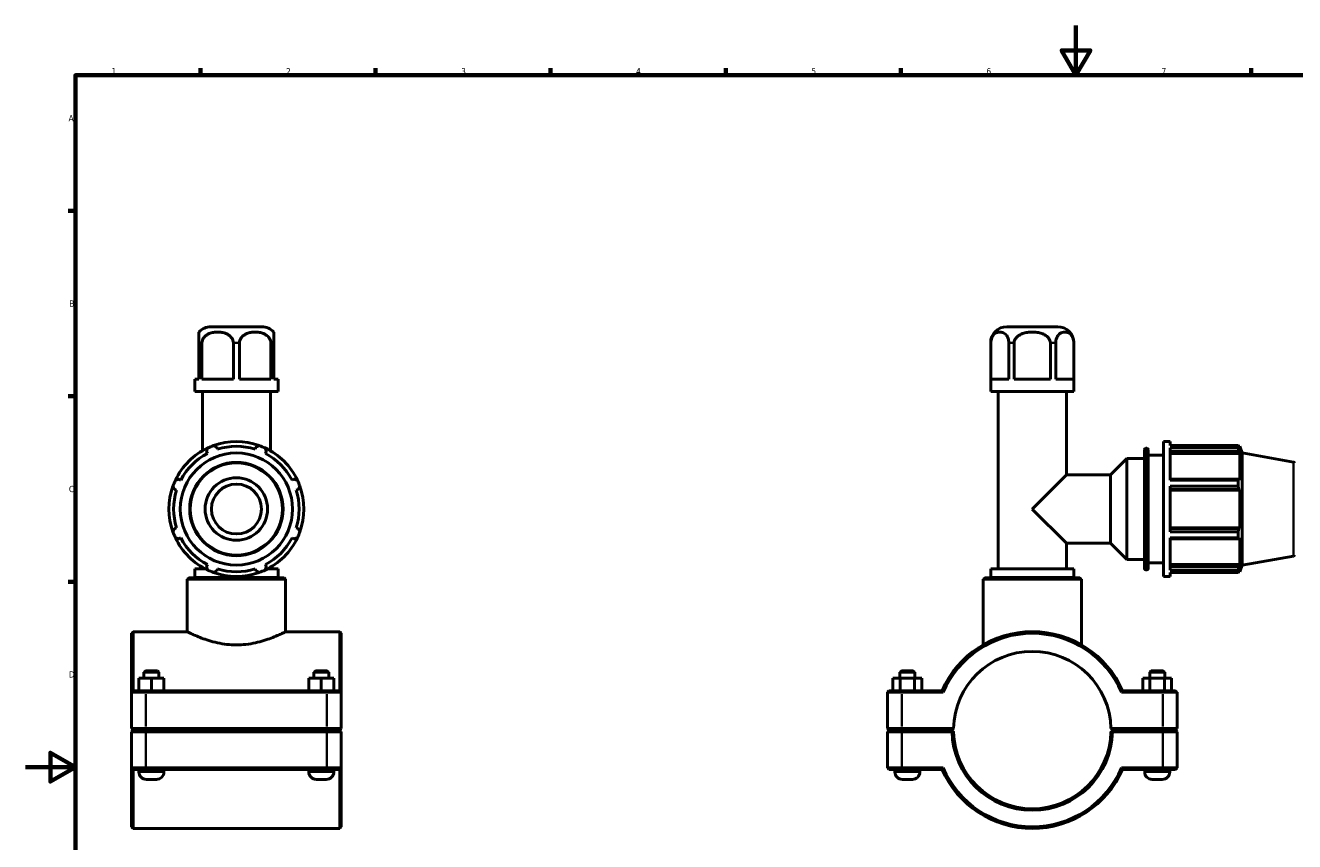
# Model space of a CAD drawing. Header units: millimetres. Extents: x 0 to 904, y -9 to 1297.
# Tile 2 of 5: x 0 to 508, y 267 to 594. Entities that reach past the tile are written whole.
import ezdxf

# ---------------------------------------------------------------- set-up
doc = ezdxf.new("R2010")
doc.units = ezdxf.units.MM
for name, color, linetype, lineweight in [('Border (ISO)', 7, 'Continuous', 70), ('Visible (ISO)', 7, 'Continuous', 50), ('Visible Narrow (ISO)', 7, 'Continuous', 35)]:
    doc.layers.add(name, color=color, linetype=linetype, lineweight=lineweight)
doc.styles.add('Note Text (ISO)', font='tahoma.ttf')

# ---------------------------------------------------------------- blocks, each defined once
blk = doc.blocks.new('Borders Default Border')
at = {"layer": 'Border (ISO)'}
for p, q in [((70.08, 574), (70.08, 576.9)), ((140.17, 574), (140.17, 576.9)), ((210.25, 574), (210.25, 576.9)), ((280.33, 574), (280.33, 576.9)), ((350.42, 574), (350.42, 576.9)), ((490.58, 574), (490.58, 576.9)), ((20, 519.75), (17.1, 519.75)), ((20, 445.5), (17.1, 445.5)), ((20, 371.25), (17.1, 371.25))]:
    blk.add_line(p, q, dxfattribs=at)
at = {"layer": 'Border (ISO)', "flags": 128}
for points in [[(420.5, 594), (420.5, 574), (414.73, 584), (426.27, 584), (420.5, 574)], [(20, 20), (20, 574), (821, 574), (821, 20), (20, 20)], [(0, 297), (20, 297), (10, 302.77), (10, 291.23), (20, 297)]]:
    blk.add_lwpolyline(points, dxfattribs=at)
at = {"layer": 'Border (ISO)', "color": 232, "true_color": 0xca0064, "char_height": 2.5, "attachment_point": 7, "style": 'Note Text (ISO)'}
for s, insert in [('1', (34.48, 574.4)), ('2', (104.37, 574.4)), ('3', (174.43, 574.35)), ('4', (244.42, 574.4)), ('5', (314.64, 574.35)), ('6', (384.66, 574.35)), ('7', (454.77, 574.4)), ('A', (17.29, 555.62)), ('B', (17.59, 481.38)), ('C', (17.43, 407.08)), ('D', (17.43, 332.88))]:
    blk.add_mtext(s, dxfattribs=dict(at, insert=insert))

msp = doc.modelspace()

# ---------------------------------------------------------------- linework, layer by layer
at = {"layer": 'Visible (ISO)'}
for p, q in [((94.6186, 473.3649), (74.2985, 473.3649)), ((413.1913, 473.3649), (392.8712, 473.3649)), ((69.4585, 466.8649), (69.4585, 452.3649)), ((70.6802, 452.3649), (70.6802, 466.8649)), ((83.2369, 466.8649), (83.2369, 452.3649)), ((85.6802, 452.3649), (85.6802, 466.8649)), ((98.2369, 466.8649), (98.2369, 452.3649)), ((99.4585, 452.3649), (99.4585, 466.8649)), ((386.3712, 447.3649), (386.3712, 466.8649)), ((386.416, 452.3649), (386.416, 466.8649)), ((393.6657, 466.8649), (393.6657, 452.3649)), ((395.7816, 452.3649), (395.7816, 466.8649)), ((410.2809, 466.8649), (410.2809, 452.3649)), ((412.3968, 452.3649), (412.3968, 466.8649)), ((419.6464, 466.8649), (419.6464, 452.3649)), ((419.6913, 447.3649), (419.6913, 466.8649)), ((67.7985, 452.3649), (69.4585, 452.3649)), ((67.7985, 447.3649), (67.7985, 452.3649)), ((70.6802, 452.3649), (83.2369, 452.3649)), ((85.6802, 452.3649), (98.2369, 452.3649)), ((99.4585, 452.3649), (101.1186, 452.3649)), ((101.1186, 447.3649), (101.1186, 452.3649)), ((386.416, 452.3649), (393.6657, 452.3649)), ((395.7816, 452.3649), (410.2809, 452.3649)), ((412.3968, 452.3649), (419.6464, 452.3649)), ((101.1186, 447.3649), (67.7985, 447.3649)), ((70.8276, 423.6715), (70.8276, 447.3649)), ((98.0895, 423.6715), (98.0895, 447.3649)), ((419.6913, 447.3649), (386.3712, 447.3649)), ((389.4003, 376.4649), (389.4003, 447.3649)), ((416.6622, 413.9958), (416.6622, 447.3649)), ((455.5312, 373.3649), (455.5312, 427.3649)), ((455.5312, 427.3649), (458.2312, 427.3649)), ((458.2312, 425.7699), (458.2312, 427.3649)), ((72.49, 423.3562), (72.864, 422.6377)), ((76.9078, 424.3127), (76.6642, 425.0852)), ((92.2528, 425.0852), (92.0093, 424.3127)), ((96.053, 422.6377), (96.4271, 423.3562)), ((447.9312, 376.5649), (447.9312, 424.1649)), ((448.4312, 424.6649), (448.9312, 424.6649)), ((449.4312, 424.1649), (449.4312, 376.5649)), ((449.4312, 421.9649), (455.5312, 421.9649)), ((458.2312, 425.7699), (485.3762, 425.7699)), ((458.2312, 411.8643), (458.2312, 424.7936)), ((485.3762, 424.7936), (458.2312, 424.7936)), ((458.2312, 423.3562), (485.7693, 423.3562)), ((458.2312, 422.6377), (486.0641, 422.6377)), ((485.3762, 424.7936), (485.3762, 425.7699)), ((485.5475, 425.4749), (486.0641, 425.4749)), ((486.0641, 424.3127), (485.7693, 425.0852)), ((485.7693, 423.3562), (486.0641, 422.6377)), ((486.0641, 424.3127), (486.0641, 425.4749)), ((487.0312, 422.8177), (486.0641, 425.4749)), ((486.0641, 411.9594), (486.0641, 422.6377)), ((487.0312, 377.912), (487.0312, 422.8177)), ((507.618, 419.1877), (487.0312, 422.8177)), ((434.3122, 413.9958), (440.9312, 420.6149)), ((440.9312, 380.1149), (440.9312, 420.6149)), ((440.9312, 420.6149), (447.9312, 420.6149)), ((62.1857, 411.9594), (61.4672, 412.3334)), ((107.4499, 412.3334), (106.7314, 411.9594)), ((403.0312, 400.3649), (416.6622, 413.9958)), ((416.6622, 413.9958), (434.3122, 413.9958)), ((434.3122, 386.7339), (434.3122, 413.9958)), ((485.7693, 412.3334), (458.2312, 412.3334)), ((458.2312, 411.8643), (485.3762, 411.8643)), ((485.3762, 409.5072), (485.3762, 411.8643)), ((486.0641, 411.9594), (485.7693, 412.3334)), ((59.7382, 408.1592), (60.5107, 407.9156)), ((108.4064, 407.9156), (109.1789, 408.1592)), ((458.2312, 391.2225), (458.2312, 409.5072)), ((485.3762, 409.5072), (458.2312, 409.5072)), ((458.2312, 408.1592), (485.7693, 408.1592)), ((458.2312, 407.9156), (486.0641, 407.9156)), ((485.7693, 408.1592), (486.0641, 407.9156)), ((486.0641, 392.8141), (486.0641, 407.9156)), ((416.6622, 386.7339), (403.0312, 400.3649)), ((60.5107, 392.8141), (59.7382, 392.5706)), ((109.1789, 392.5706), (108.4064, 392.8141)), ((458.2312, 392.8141), (486.0641, 392.8141)), ((485.7693, 392.5706), (458.2312, 392.5706)), ((458.2312, 391.2225), (485.3762, 391.2225)), ((485.3762, 388.8654), (485.3762, 391.2225)), ((486.0641, 392.8141), (485.7693, 392.5706)), ((61.4672, 388.3963), (62.1857, 388.7704)), ((106.7314, 388.7704), (107.4499, 388.3963)), ((416.6622, 376.4649), (416.6622, 386.7339)), ((416.6622, 386.7339), (434.3122, 386.7339)), ((434.3122, 386.7339), (440.9312, 380.1149)), ((458.2312, 375.9361), (458.2312, 388.8654)), ((485.3762, 388.8654), (458.2312, 388.8654)), ((458.2312, 388.3963), (485.7693, 388.3963)), ((485.7693, 388.3963), (486.0641, 388.7704)), ((486.0641, 378.092), (486.0641, 388.7704)), ((507.618, 381.542), (487.0312, 377.912)), ((71.8971, 376.4649), (67.7985, 376.4649)), ((67.7985, 372.9649), (67.7985, 376.4649)), ((70.8276, 376.4649), (70.8276, 377.0583)), ((72.864, 378.092), (72.49, 377.3736)), ((76.6642, 375.6445), (76.9078, 376.417)), ((92.0093, 376.417), (92.2528, 375.6445)), ((96.4271, 377.3736), (96.053, 378.092)), ((101.1186, 376.4649), (97.02, 376.4649)), ((98.0895, 376.4649), (98.0895, 377.0583)), ((101.1186, 372.9649), (101.1186, 376.4649)), ((419.6913, 376.4649), (386.3712, 376.4649)), ((386.3712, 372.9649), (386.3712, 376.4649)), ((419.6913, 372.9649), (419.6913, 376.4649)), ((440.9312, 380.1149), (447.9312, 380.1149)), ((448.4312, 376.0649), (448.9312, 376.0649)), ((449.4312, 378.7649), (455.5312, 378.7649)), ((458.2312, 378.092), (486.0641, 378.092)), ((485.7693, 377.3736), (458.2312, 377.3736)), ((486.0641, 378.092), (485.7693, 377.3736)), ((485.7693, 375.6445), (486.0641, 376.417)), ((487.0312, 377.912), (486.0641, 375.2549)), ((486.0641, 375.2549), (486.0641, 376.417)), ((65.3994, 372.8649), (64.7694, 372.2349)), ((64.7694, 351.2399), (64.7694, 372.2349)), ((104.1477, 372.2349), (64.7694, 372.2349)), ((65.3994, 372.8649), (103.5177, 372.8649)), ((101.1186, 372.9649), (67.7985, 372.9649)), ((69.313, 372.8649), (69.313, 372.9649)), ((99.604, 372.8649), (99.604, 372.9649)), ((103.5177, 372.8649), (104.1477, 372.2349)), ((104.1477, 351.2399), (104.1477, 372.2349)), ((383.9721, 372.8649), (383.3421, 372.2349)), ((422.7204, 372.2349), (383.3421, 372.2349)), ((383.3421, 345.9637), (383.3421, 372.2349)), ((383.9721, 372.8649), (422.0904, 372.8649)), ((419.6913, 372.9649), (386.3712, 372.9649)), ((387.8857, 372.8649), (387.8857, 372.9649)), ((418.1767, 372.8649), (418.1767, 372.9649)), ((422.0904, 372.8649), (422.7204, 372.2349)), ((422.7204, 345.9637), (422.7204, 372.2349)), ((455.5312, 373.3649), (458.2312, 373.3649)), ((458.2312, 375.9361), (485.3762, 375.9361)), ((458.2312, 373.3649), (458.2312, 374.9598)), ((485.3762, 374.9598), (458.2312, 374.9598)), ((485.3762, 374.9598), (485.3762, 375.9361)), ((485.5475, 375.2549), (486.0641, 375.2549)), ((42.4585, 350.6099), (43.0885, 351.2399)), ((42.4585, 326.9849), (42.4585, 350.6099)), ((43.0885, 351.2399), (43.0885, 327.6149)), ((64.7694, 351.2399), (43.0885, 351.2399)), ((125.8285, 351.2399), (104.1477, 351.2399)), ((125.8285, 327.6149), (125.8285, 351.2399)), ((126.4585, 350.6099), (125.8285, 351.2399)), ((126.4585, 350.6099), (126.4585, 326.9849)), ((48.0885, 335.6149), (47.4585, 334.9849)), ((52.8285, 335.6149), (48.0885, 335.6149)), ((52.8285, 335.6149), (53.4585, 334.9849)), ((116.0885, 335.6149), (115.4585, 334.9849)), ((120.8285, 335.6149), (116.0885, 335.6149)), ((120.8285, 335.6149), (121.4585, 334.9849)), ((350.6612, 335.6149), (350.0312, 334.9849)), ((350.6612, 335.6149), (355.4012, 335.6149)), ((355.4012, 335.6149), (356.0312, 334.9849)), ((450.6612, 335.6149), (450.0312, 334.9849)), ((455.4012, 335.6149), (450.6612, 335.6149)), ((455.4012, 335.6149), (456.0312, 334.9849)), ((45.4431, 327.6149), (45.4431, 332.6149)), ((50.4276, 332.6149), (45.4431, 332.6149)), ((47.4585, 334.9849), (53.4585, 334.9849)), ((47.4585, 334.9849), (47.4585, 332.6149)), ((50.4276, 327.6149), (50.4276, 332.6149)), ((55.443, 332.6149), (50.4276, 332.6149)), ((53.4585, 334.9849), (53.4585, 332.6149)), ((55.443, 327.6149), (55.443, 332.6149)), ((55.4739, 332.6149), (55.443, 332.6149)), ((55.4739, 327.6149), (55.4739, 332.6149)), ((113.4431, 327.6149), (113.4431, 332.6149)), ((118.4276, 332.6149), (113.4431, 332.6149)), ((115.4585, 334.9849), (121.4585, 334.9849)), ((115.4585, 334.9849), (115.4585, 332.6149)), ((118.4276, 327.6149), (118.4276, 332.6149)), ((123.443, 332.6149), (118.4276, 332.6149)), ((121.4585, 334.9849), (121.4585, 332.6149)), ((123.443, 327.6149), (123.443, 332.6149)), ((123.4739, 332.6149), (123.443, 332.6149)), ((123.4739, 327.6149), (123.4739, 332.6149)), ((347.2578, 332.6149), (350.1713, 332.6149)), ((347.2578, 327.6149), (347.2578, 332.6149)), ((356.0312, 334.9849), (350.0312, 334.9849)), ((350.0312, 332.6149), (350.0312, 334.9849)), ((350.1713, 332.6149), (355.9447, 332.6149)), ((350.1713, 327.6149), (350.1713, 332.6149)), ((355.9447, 332.6149), (358.8046, 332.6149)), ((355.9447, 327.6149), (355.9447, 332.6149)), ((356.0312, 332.6149), (356.0312, 334.9849)), ((358.8046, 327.6149), (358.8046, 332.6149)), ((450.1177, 332.6149), (447.2578, 332.6149)), ((447.2578, 327.6149), (447.2578, 332.6149)), ((450.0312, 334.9849), (456.0312, 334.9849)), ((450.0312, 334.9849), (450.0312, 332.6149)), ((450.1177, 327.6149), (450.1177, 332.6149)), ((455.8911, 332.6149), (450.1177, 332.6149)), ((455.8911, 327.6149), (455.8911, 332.6149)), ((458.8046, 332.6149), (455.8911, 332.6149)), ((456.0312, 334.9849), (456.0312, 332.6149)), ((458.8046, 327.6149), (458.8046, 332.6149)), ((43.0885, 327.6149), (42.4585, 326.9849)), ((48.2585, 326.9849), (42.4585, 326.9849)), ((42.4585, 326.9849), (42.4585, 312.5449)), ((43.0885, 327.6149), (48.2585, 327.6149)), ((120.6585, 327.6149), (48.2585, 327.6149)), ((48.2585, 326.9849), (120.6585, 326.9849)), ((120.6585, 327.6149), (125.8285, 327.6149)), ((126.4585, 326.9849), (120.6585, 326.9849)), ((125.8285, 327.6149), (126.4585, 326.9849)), ((126.4585, 312.5449), (126.4585, 326.9849)), ((345.6612, 327.6149), (345.0312, 326.9849)), ((350.8312, 326.9849), (345.0312, 326.9849)), ((345.0312, 326.9849), (345.0312, 312.5449)), ((345.6612, 327.6149), (350.8312, 327.6149)), ((366.9434, 327.6149), (350.8312, 327.6149)), ((350.8312, 326.9849), (367.3583, 326.9849)), ((438.7042, 326.9849), (455.2312, 326.9849)), ((455.2312, 327.6149), (439.119, 327.6149)), ((455.2312, 327.6149), (460.4012, 327.6149)), ((461.0312, 326.9849), (455.2312, 326.9849)), ((460.4012, 327.6149), (461.0312, 326.9849)), ((461.0312, 312.5449), (461.0312, 326.9849)), ((43.0885, 311.9149), (42.4585, 312.5449)), ((42.4585, 312.5449), (48.2585, 312.5449)), ((43.0885, 311.8149), (42.4585, 311.1849)), ((48.2585, 311.1849), (42.4585, 311.1849)), ((42.4585, 311.1849), (42.4585, 296.7449)), ((48.2585, 311.9149), (43.0885, 311.9149)), ((43.0885, 311.8149), (48.2585, 311.8149)), ((45.4585, 311.9149), (45.4585, 311.8149)), ((120.6585, 312.5449), (48.2585, 312.5449)), ((48.2585, 311.9149), (120.6585, 311.9149)), ((120.6585, 311.8149), (48.2585, 311.8149)), ((48.2585, 311.1849), (120.6585, 311.1849)), ((55.4585, 311.9149), (55.4585, 311.8149)), ((113.4585, 311.9149), (113.4585, 311.8149)), ((120.6585, 312.5449), (126.4585, 312.5449)), ((125.8285, 311.9149), (120.6585, 311.9149)), ((120.6585, 311.8149), (125.8285, 311.8149)), ((126.4585, 311.1849), (120.6585, 311.1849)), ((123.4585, 311.9149), (123.4585, 311.8149)), ((125.8285, 311.9149), (126.4585, 312.5449)), ((125.8285, 311.8149), (126.4585, 311.1849)), ((126.4585, 296.7449), (126.4585, 311.1849)), ((345.6612, 311.9149), (345.0312, 312.5449)), ((345.0312, 312.5449), (350.8312, 312.5449)), ((345.6612, 311.8149), (345.0312, 311.1849)), ((350.8312, 311.1849), (345.0312, 311.1849)), ((345.0312, 311.1849), (345.0312, 296.7449)), ((350.8312, 311.9149), (345.6612, 311.9149)), ((345.6612, 311.8149), (350.8312, 311.8149)), ((348.0312, 311.8149), (348.0312, 311.9149)), ((371.5386, 312.5449), (350.8312, 312.5449)), ((350.8312, 311.9149), (370.9013, 311.9149)), ((370.9013, 311.8149), (350.8312, 311.8149)), ((350.8312, 311.1849), (370.9084, 311.1849)), ((358.0312, 311.8149), (358.0312, 311.9149)), ((370.9013, 311.9149), (371.5386, 312.5448)), ((371.2191, 311.5007), (370.9013, 311.8149)), ((455.2312, 312.5449), (434.5239, 312.5449)), ((434.5239, 312.5448), (435.1612, 311.9149)), ((435.1612, 311.8149), (434.8433, 311.5007)), ((435.154, 311.1849), (455.2312, 311.1849)), ((435.1612, 311.9149), (455.2312, 311.9149)), ((455.2312, 311.8149), (435.1612, 311.8149)), ((448.0312, 311.9149), (448.0312, 311.8149)), ((455.2312, 312.5449), (461.0312, 312.5449)), ((460.4012, 311.9149), (455.2312, 311.9149)), ((455.2312, 311.8149), (460.4012, 311.8149)), ((461.0312, 311.1849), (455.2312, 311.1849)), ((458.0312, 311.9149), (458.0312, 311.8149)), ((460.4012, 311.9149), (461.0312, 312.5449)), ((460.4012, 311.8149), (461.0312, 311.1849)), ((461.0312, 296.7449), (461.0312, 311.1849)), ((42.4585, 296.7449), (48.2585, 296.7449)), ((42.4585, 273.1199), (42.4585, 296.7449)), ((43.0885, 296.1149), (42.4585, 296.7449)), ((43.0885, 296.1149), (43.0885, 272.4899)), ((48.2585, 296.1149), (43.0885, 296.1149)), ((45.4585, 296.1149), (45.4585, 295.1149)), ((120.6585, 296.7449), (48.2585, 296.7449)), ((48.2585, 296.1149), (120.6585, 296.1149)), ((55.4585, 296.1149), (55.4585, 295.1149)), ((113.4585, 296.1149), (113.4585, 295.1149)), ((120.6585, 296.7449), (126.4585, 296.7449)), ((125.8285, 296.1149), (120.6585, 296.1149)), ((123.4585, 296.1149), (123.4585, 295.1149)), ((125.8285, 296.1149), (126.4585, 296.7449)), ((125.8285, 272.4899), (125.8285, 296.1149)), ((126.4585, 296.7449), (126.4585, 273.1199)), ((345.0312, 296.7449), (350.8312, 296.7449)), ((345.6612, 296.1149), (345.0312, 296.7449)), ((350.8312, 296.1149), (345.6612, 296.1149)), ((348.0312, 295.1149), (348.0312, 296.1149)), ((367.3583, 296.7449), (350.8312, 296.7449)), ((350.8312, 296.1149), (366.9434, 296.1149)), ((358.0312, 295.1149), (358.0312, 296.1149)), ((455.2312, 296.7449), (438.7042, 296.7449)), ((439.119, 296.1149), (455.2312, 296.1149)), ((448.0312, 296.1149), (448.0312, 295.1149)), ((455.2312, 296.7449), (461.0312, 296.7449)), ((460.4012, 296.1149), (455.2312, 296.1149)), ((458.0312, 296.1149), (458.0312, 295.1149)), ((460.4012, 296.1149), (461.0312, 296.7449)), ((48.4585, 292.1149), (52.4585, 292.1149)), ((116.4585, 292.1149), (120.4585, 292.1149)), ((355.0312, 292.1149), (351.0312, 292.1149)), ((451.0312, 292.1149), (455.0312, 292.1149)), ((42.4585, 273.1199), (43.0885, 272.4899)), ((125.8285, 272.4899), (43.0885, 272.4899)), ((126.4585, 273.1199), (125.8285, 272.4899))]:
    msp.add_line(p, q, dxfattribs=at)
for radius in [22.4529, 12.5, 10]:
    msp.add_circle((84.4585, 400.3649), radius, dxfattribs=at)
for centre, radius, start, end in [((74.2985, 466.8649), 6.5, 90, 138.125414), ((94.6186, 466.8649), 6.5, 41.874586, 90), ((392.8712, 466.8649), 6.5, 90, 180), ((413.1913, 466.8649), 6.5, 0, 90), ((84.4585, 400.3649), 27, 70.208016, 109.791984), ((84.4585, 400.3649), 27, 115.208016, 154.791984), ((84.4585, 400.3649), 25.11, 117.5, 152.5), ((84.4585, 400.3649), 27, 109.791984, 115.208016), ((84.4585, 400.3649), 25.11, 72.5, 107.5), ((84.4585, 400.3649), 27, 64.791984, 70.208016), ((84.4585, 400.3649), 27, 25.208016, 64.791984), ((84.4585, 400.3649), 25.11, 27.5, 62.5), ((448.4312, 424.1649), 0.5, 90, 180), ((448.9312, 424.1649), 0.5, 0, 90), ((507.5312, 418.6953), 0.5, 0, 80), ((84.4585, 400.3649), 27, 154.791984, 160.208016), ((84.4585, 400.3649), 27, 19.791984, 25.208016), ((84.4585, 400.3649), 27, 160.208016, 199.791984), ((84.4585, 400.3649), 25.11, 162.5, 197.5), ((84.4585, 400.3649), 25.11, 342.5, 17.5), ((84.4585, 400.3649), 27, 340.208016, 19.791984), ((84.4585, 400.3649), 27, 199.791984, 205.208016), ((84.4585, 400.3649), 27, 334.791984, 340.208016), ((84.4585, 400.3649), 27, 205.208016, 244.791984), ((84.4585, 400.3649), 25.11, 207.5, 242.5), ((84.4585, 400.3649), 27, 295.208016, 334.791984), ((84.4585, 400.3649), 25.11, 297.5, 332.5), ((507.5312, 382.0344), 0.5, 280, 0), ((84.4585, 400.3649), 25.11, 252.5, 287.5), ((448.4312, 376.5649), 0.5, 180, 270), ((448.9312, 376.5649), 0.5, 270, 0), ((84.4585, 400.3649), 27, 244.791984, 250.208016), ((84.4585, 400.3649), 27, 250.208016, 289.791984), ((84.4585, 400.3649), 27, 289.791984, 295.208016), ((403.0312, 311.8649), 39.375, 23.578178, 156.421822), ((403.0312, 311.8649), 38.745, 22.969677, 157.030323), ((403.0312, 311.8649), 31.5, 1.236957, 178.763043), ((403.0312, 311.8649), 32.13, 181.2127, 358.7873), ((403.0312, 311.8649), 31.5, 178.763043, 178.76312), ((403.0312, 311.8649), 31.5, 181.23688, 358.76312), ((403.0312, 311.8649), 31.5, 1.23688, 1.236957), ((48.4585, 295.1149), 3, 180, 270), ((52.4585, 295.1149), 3, 270, 0), ((116.4585, 295.1149), 3, 180, 270), ((120.4585, 295.1149), 3, 270, 0), ((351.0312, 295.1149), 3, 180, 270), ((355.0312, 295.1149), 3, 270, 0), ((403.0312, 311.8649), 39.375, 203.578178, 336.421822), ((403.0312, 311.8649), 38.745, 202.969677, 337.030323), ((451.0312, 295.1149), 3, 180, 270), ((455.0312, 295.1149), 3, 270, 0)]:
    msp.add_arc(centre, radius, start, end, dxfattribs=at)
for points, knots in [([(69.4585, 471.2036), (69.4585, 471.2036), (69.4585, 471.1596), (69.4585, 470.9561), (69.4585, 470.7957), (69.4585, 470.4422), (69.4585, 470.2264), (69.4585, 469.7294), (69.4585, 469.3244), (69.4585, 468.6152), (69.4585, 468.2252), (69.4585, 467.5663), (69.4585, 467.1866), (69.4585, 466.8649)], [1.749527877, 1.749527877, 1.749527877, 1.749527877, 1.934183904, 1.934183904, 2.11883993, 2.11883993, 2.250335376, 2.250335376, 2.413763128, 2.413763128, 2.527762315, 2.527762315, 2.624291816, 2.624291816, 2.624291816, 2.624291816]), ([(70.6802, 466.8649), (70.6802, 467.1866), (70.741, 467.5663), (70.9501, 468.2252), (71.1548, 468.6152), (71.6687, 469.3244), (72.1131, 469.7294), (72.8477, 470.2264), (73.2631, 470.4422), (74.1229, 470.7957), (74.6899, 470.9561), (75.8413, 471.1596), (76.4255, 471.2036), (77.4916, 471.2036), (78.0758, 471.1596), (79.2272, 470.9561), (79.7942, 470.7957), (80.654, 470.4422), (81.0694, 470.2264), (81.8039, 469.7294), (82.2484, 469.3244), (82.7623, 468.6152), (82.9669, 468.2252), (83.1761, 467.5663), (83.2369, 467.1866), (83.2369, 466.8649)], [0.87476394, 0.87476394, 0.87476394, 0.87476394, 0.97129344, 0.97129344, 1.08529263, 1.08529263, 1.24872038, 1.24872038, 1.38021582, 1.38021582, 1.56487185, 1.56487185, 1.74952788, 1.74952788, 1.9341839, 1.9341839, 2.11883993, 2.11883993, 2.25033538, 2.25033538, 2.41376313, 2.41376313, 2.52776232, 2.52776232, 2.62429182, 2.62429182, 2.62429182, 2.62429182]), ([(85.6802, 466.8649), (85.6802, 467.1866), (85.741, 467.5663), (85.9501, 468.2252), (86.1548, 468.6152), (86.6687, 469.3244), (87.1131, 469.7294), (87.8477, 470.2264), (88.2631, 470.4422), (89.1229, 470.7957), (89.6899, 470.9561), (90.8413, 471.1596), (91.4255, 471.2036), (92.4916, 471.2036), (93.0758, 471.1596), (94.2272, 470.9561), (94.7942, 470.7957), (95.654, 470.4422), (96.0694, 470.2264), (96.8039, 469.7294), (97.2484, 469.3244), (97.7623, 468.6152), (97.9669, 468.2252), (98.1761, 467.5663), (98.2369, 467.1866), (98.2369, 466.8649)], [0.87476394, 0.87476394, 0.87476394, 0.87476394, 0.97129344, 0.97129344, 1.08529263, 1.08529263, 1.24872038, 1.24872038, 1.38021582, 1.38021582, 1.56487185, 1.56487185, 1.74952788, 1.74952788, 1.9341839, 1.9341839, 2.11883993, 2.11883993, 2.25033538, 2.25033538, 2.41376313, 2.41376313, 2.52776232, 2.52776232, 2.62429182, 2.62429182, 2.62429182, 2.62429182]), ([(99.4585, 466.8649), (99.4585, 467.1866), (99.4585, 467.5663), (99.4585, 468.2252), (99.4585, 468.6152), (99.4585, 469.3244), (99.4585, 469.7294), (99.4585, 470.2264), (99.4585, 470.4422), (99.4585, 470.7957), (99.4585, 470.9561), (99.4585, 471.1596), (99.4585, 471.2036), (99.4585, 471.2036)], [0.874763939, 0.874763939, 0.874763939, 0.874763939, 0.971293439, 0.971293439, 1.085292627, 1.085292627, 1.248720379, 1.248720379, 1.380215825, 1.380215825, 1.564871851, 1.564871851, 1.749527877, 1.749527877, 1.749527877, 1.749527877]), ([(386.416, 466.8649), (386.416, 467.1866), (386.4511, 467.5663), (386.5719, 468.2252), (386.69, 468.6152), (386.9867, 469.3244), (387.2433, 469.7294), (387.6674, 470.2264), (387.9073, 470.4422), (388.4037, 470.7957), (388.731, 470.9561), (389.3958, 471.1596), (389.7331, 471.2036), (390.3486, 471.2036), (390.6859, 471.1596), (391.3506, 470.9561), (391.678, 470.7957), (392.1744, 470.4422), (392.4142, 470.2264), (392.8383, 469.7294), (393.0949, 469.3244), (393.3917, 468.6152), (393.5098, 468.2252), (393.6306, 467.5663), (393.6657, 467.1866), (393.6657, 466.8649)], [0.87476394, 0.87476394, 0.87476394, 0.87476394, 0.97129344, 0.97129344, 1.08529263, 1.08529263, 1.24872038, 1.24872038, 1.38021582, 1.38021582, 1.56487185, 1.56487185, 1.74952788, 1.74952788, 1.9341839, 1.9341839, 2.11883993, 2.11883993, 2.25033538, 2.25033538, 2.41376313, 2.41376313, 2.52776232, 2.52776232, 2.62429182, 2.62429182, 2.62429182, 2.62429182]), ([(395.7816, 466.8649), (395.7816, 467.1866), (395.8518, 467.5663), (396.0933, 468.2252), (396.3296, 468.6152), (396.923, 469.3244), (397.4362, 469.7294), (398.2844, 470.2264), (398.7641, 470.4422), (399.7569, 470.7957), (400.4116, 470.9561), (401.7411, 471.1596), (402.4157, 471.2036), (403.6467, 471.2036), (404.3213, 471.1596), (405.6508, 470.9561), (406.3056, 470.7957), (407.2984, 470.4422), (407.778, 470.2264), (408.6262, 469.7294), (409.1394, 469.3244), (409.7329, 468.6152), (409.9691, 468.2252), (410.2107, 467.5663), (410.2809, 467.1866), (410.2809, 466.8649)], [0.87476394, 0.87476394, 0.87476394, 0.87476394, 0.97129344, 0.97129344, 1.08529263, 1.08529263, 1.24872038, 1.24872038, 1.38021582, 1.38021582, 1.56487185, 1.56487185, 1.74952788, 1.74952788, 1.9341839, 1.9341839, 2.11883993, 2.11883993, 2.25033538, 2.25033538, 2.41376313, 2.41376313, 2.52776232, 2.52776232, 2.62429182, 2.62429182, 2.62429182, 2.62429182]), ([(412.3968, 466.8649), (412.3968, 467.1866), (412.4319, 467.5663), (412.5526, 468.2252), (412.6708, 468.6152), (412.9675, 469.3244), (413.2241, 469.7294), (413.6482, 470.2264), (413.888, 470.4422), (414.3844, 470.7957), (414.7118, 470.9561), (415.3765, 471.1596), (415.7138, 471.2036), (416.3294, 471.2036), (416.6667, 471.1596), (417.3314, 470.9561), (417.6588, 470.7957), (418.1552, 470.4422), (418.395, 470.2264), (418.8191, 469.7294), (419.0757, 469.3244), (419.3724, 468.6152), (419.4906, 468.2252), (419.6113, 467.5663), (419.6464, 467.1866), (419.6464, 466.8649)], [0.87476394, 0.87476394, 0.87476394, 0.87476394, 0.97129344, 0.97129344, 1.08529263, 1.08529263, 1.24872038, 1.24872038, 1.38021582, 1.38021582, 1.56487185, 1.56487185, 1.74952788, 1.74952788, 1.9341839, 1.9341839, 2.11883993, 2.11883993, 2.25033538, 2.25033538, 2.41376313, 2.41376313, 2.52776232, 2.52776232, 2.62429182, 2.62429182, 2.62429182, 2.62429182]), ([(64.7694, 351.2399), (64.7694, 351.2399), (64.8922, 351.178), (65.4016, 350.9269), (65.788, 350.738), (66.8, 350.2622), (67.4265, 349.9752), (68.8642, 349.3547), (69.6757, 349.0216), (71.3991, 348.3702), (72.3737, 348.0277), (74.5007, 347.3735), (75.6531, 347.0625), (78.0694, 346.537), (79.3356, 346.3228), (81.8986, 346.0359), (83.1954, 345.9637), (85.7217, 345.9637), (87.0185, 346.0359), (89.5815, 346.3228), (90.8477, 346.537), (93.264, 347.0625), (94.4164, 347.3735), (96.5434, 348.0277), (97.518, 348.3702), (99.2414, 349.0216), (100.0528, 349.3547), (101.4906, 349.9752), (102.117, 350.2622), (103.1291, 350.738), (103.5154, 350.9269), (104.0249, 351.178), (104.1477, 351.2399), (104.1477, 351.2399)], [3.02734103, 3.02734103, 3.02734103, 3.02734103, 3.40524196, 3.40524196, 3.78314289, 3.78314289, 4.16104383, 4.16104383, 4.53894476, 4.53894476, 4.91787908, 4.91787908, 5.2968134, 5.2968134, 5.67574773, 5.67574773, 6.05468205, 6.05468205, 6.43361637, 6.43361637, 6.8125507, 6.8125507, 7.19148502, 7.19148502, 7.57041934, 7.57041934, 7.94832027, 7.94832027, 8.32622121, 8.32622121, 8.70412214, 8.70412214, 9.08202308, 9.08202308, 9.08202308, 9.08202308])]:
    msp.add_open_spline(points, degree=3, knots=knots, dxfattribs=at)
for points, weights in [([(72.49, 423.3562), (72.7198, 424.0602), (72.9591, 424.7936)], [1.00322691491, 1.00202122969, 1]), ([(75.3162, 425.7699), (76.004, 425.4206), (76.6642, 425.0852)], [1, 1.00202122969, 1.00322691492]), ([(92.2528, 425.0852), (92.9131, 425.4206), (93.6009, 425.7699)], [1.00322691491, 1.00202122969, 1]), ([(95.958, 424.7936), (96.1973, 424.0602), (96.4271, 423.3562)], [1, 1.00202122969, 1.00322691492]), ([(485.3762, 425.7699), (485.5806, 425.4206), (485.7693, 425.0852)], [1, 1.00202122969, 1.00322691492]), ([(485.7693, 423.3562), (485.5806, 424.0602), (485.3762, 424.7936)], [1.00322691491, 1.00202122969, 1]), ([(60.0298, 411.8643), (60.7632, 412.1036), (61.4672, 412.3334)], [1, 1.00202122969, 1.00322691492]), ([(107.4499, 412.3334), (108.1539, 412.1036), (108.8873, 411.8643)], [1.00322691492, 1.00202122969, 1]), ([(485.3762, 411.8643), (485.5806, 412.1036), (485.7693, 412.3334)], [1, 1.00202122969, 1.00322691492]), ([(59.7382, 408.1592), (59.4028, 408.8194), (59.0535, 409.5072)], [1.00322691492, 1.00202122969, 1]), ([(109.8636, 409.5072), (109.5143, 408.8194), (109.1789, 408.1592)], [1, 1.00202122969, 1.00322691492]), ([(485.7693, 408.1592), (485.5806, 408.8194), (485.3762, 409.5072)], [1.00322691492, 1.00202122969, 1]), ([(59.0535, 391.2225), (59.4028, 391.9103), (59.7382, 392.5706)], [1, 1.00202122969, 1.00322691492]), ([(109.1789, 392.5706), (109.5143, 391.9103), (109.8636, 391.2225)], [1.00322691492, 1.00202122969, 1]), ([(485.3762, 391.2225), (485.5806, 391.9103), (485.7693, 392.5706)], [1, 1.00202122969, 1.00322691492]), ([(61.4672, 388.3963), (60.7632, 388.6261), (60.0298, 388.8654)], [1.00322691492, 1.00202122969, 1]), ([(108.8873, 388.8654), (108.1539, 388.6261), (107.4499, 388.3963)], [1, 1.00202122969, 1.00322691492]), ([(485.7693, 388.3963), (485.5806, 388.6261), (485.3762, 388.8654)], [1.00322691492, 1.00202122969, 1]), ([(72.9591, 375.9361), (72.7198, 376.6695), (72.49, 377.3736)], [1, 1.00202122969, 1.00322691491]), ([(96.4271, 377.3736), (96.1973, 376.6695), (95.958, 375.9361)], [1.00322691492, 1.00202122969, 1]), ([(485.3762, 375.9361), (485.5806, 376.6695), (485.7693, 377.3736)], [1, 1.00202122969, 1.00322691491]), ([(76.6642, 375.6445), (76.004, 375.3092), (75.3162, 374.9598)], [1.00322691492, 1.00202122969, 1]), ([(93.6009, 374.9598), (92.9131, 375.3092), (92.2528, 375.6445)], [1, 1.00202122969, 1.00322691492]), ([(485.7693, 375.6445), (485.5806, 375.3092), (485.3762, 374.9598)], [1.00322691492, 1.00202122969, 1]), ([(371.5386, 311.1849), (371.3796, 311.342), (371.2191, 311.5007)], [1.01164018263, 1.00874192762, 1.00580135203]), ([(434.8433, 311.5007), (434.6828, 311.342), (434.5239, 311.1849)], [1.00580135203, 1.00874192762, 1.01164018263])]:
    msp.add_rational_spline(points, weights, degree=2, dxfattribs=at)
for points, degree in [([(367.3583, 326.9849), (367.2193, 327.1946), (367.081, 327.4047), (366.9434, 327.6149)], 3), ([(438.7042, 326.9849), (438.8431, 327.1946), (438.9814, 327.4047), (439.119, 327.6149)], 3), ([(370.9084, 311.1849), (371.0638, 311.3435), (371.2191, 311.5007)], 2), ([(434.8433, 311.5007), (434.9987, 311.3435), (435.154, 311.1849)], 2), ([(367.3583, 296.7449), (367.2193, 296.5351), (367.081, 296.3251), (366.9434, 296.1149)], 3), ([(438.7042, 296.7449), (438.8431, 296.5351), (438.9814, 296.3251), (439.119, 296.1149)], 3)]:
    msp.add_open_spline(points, degree=degree, dxfattribs=at)
at = {"layer": 'Visible Narrow (ISO)'}
for p, q in [((70.6118, 466.8649), (69.5122, 466.8649)), ((85.5582, 466.8649), (83.3589, 466.8649)), ((99.4049, 466.8649), (98.3053, 466.8649)), ((386.4116, 466.8649), (386.3713, 466.8649)), ((395.6717, 466.8649), (393.767, 466.8649)), ((412.2954, 466.8649), (410.3908, 466.8649)), ((419.6912, 466.8649), (419.6508, 466.8649)), ((448.4312, 424.3657), (448.4312, 376.364)), ((448.9312, 376.364), (448.9312, 424.3657)), ((507.618, 381.7738), (507.618, 418.956)), ((48.2585, 327.5834), (48.2585, 327.0164)), ((48.2585, 313.2669), (48.2585, 326.2629)), ((120.6585, 327.5834), (120.6585, 327.0164)), ((120.6585, 326.2629), (120.6585, 313.2669)), ((350.8312, 327.5834), (350.8312, 327.0164)), ((350.8312, 313.2669), (350.8312, 326.2629)), ((455.2312, 327.5834), (455.2312, 327.0164)), ((455.2312, 326.2629), (455.2312, 313.2669)), ((48.2585, 311.9464), (48.2585, 312.5134)), ((48.2585, 311.7834), (48.2585, 311.2164)), ((48.2585, 297.4669), (48.2585, 310.4629)), ((120.6585, 311.9464), (120.6585, 312.5134)), ((120.6585, 311.7834), (120.6585, 311.2164)), ((120.6585, 310.4629), (120.6585, 297.4669)), ((350.8312, 311.9464), (350.8312, 312.5134)), ((350.8312, 311.7834), (350.8312, 311.2164)), ((350.8312, 297.4669), (350.8312, 310.4629)), ((455.2312, 311.9464), (455.2312, 312.5134)), ((455.2312, 311.7834), (455.2312, 311.2164)), ((455.2312, 310.4629), (455.2312, 297.4669)), ((55.397, 295.1149), (45.5201, 295.1149)), ((48.2585, 296.1464), (48.2585, 296.7134)), ((123.397, 295.1149), (113.5201, 295.1149)), ((120.6585, 296.1464), (120.6585, 296.7134)), ((348.0928, 295.1149), (357.9697, 295.1149)), ((350.8312, 296.1464), (350.8312, 296.7134)), ((457.9697, 295.1149), (448.0928, 295.1149)), ((455.2312, 296.1464), (455.2312, 296.7134))]:
    msp.add_line(p, q, dxfattribs=at)
for radius in [18.8229, 18.3305]:
    msp.add_circle((84.4585, 400.3649), radius, dxfattribs=at)

# ---------------------------------------------------------------- block references
msp.add_blockref('Borders Default Border', (0, 0))

doc.saveas('drawing.dxf')
